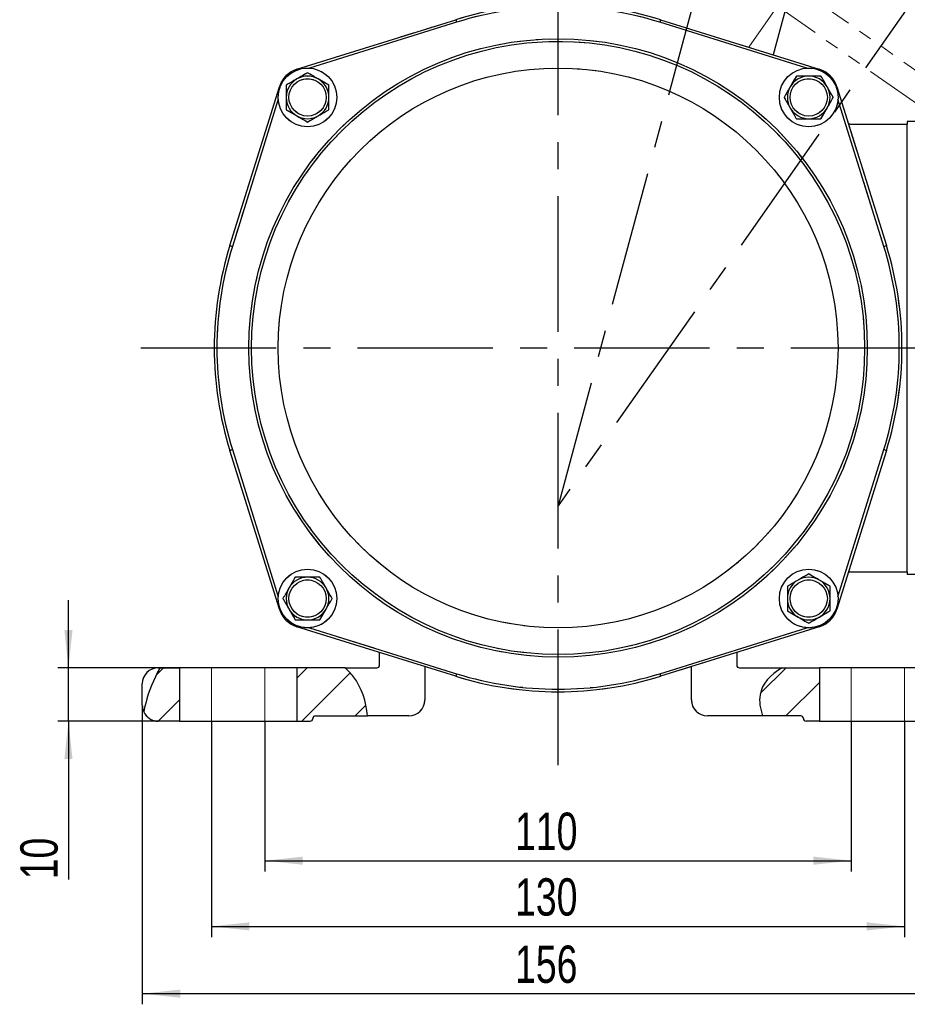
# Model space of a CAD drawing. Header units: millimetres. Extents: x 0 to 594, y 0 to 420.
# Tile 3 of 14: x 235 to 318, y 100 to 192. Entities that reach past the tile are written whole.
import ezdxf

# ---------------------------------------------------------------- set-up
doc = ezdxf.new("R2010")
doc.units = ezdxf.units.MM
doc.linetypes.add('CENTERX2', pattern=[20.32, 12.7, -2.54, 2.54, -2.54])
doc.linetypes.add('PHANTOM', pattern=[12.7, 6.35, -1.27, 1.27, -1.27, 1.27, -1.27])
doc.layers.add('ОСЕВЫЕ', color=7, linetype='Continuous')
doc.styles.add('SLDTEXTSTYLE4', font='TXT', dxfattribs={"width": 0.75})
doc.dimstyles.new('SLDDIMSTYLE0', dxfattribs={"dimtxt": 3.5, "dimasz": 3.556, "dimexe": 0, "dimexo": 0.0625, "dimgap": 0.875, "dimtad": 1, "dimdec": 4, "dimlfac": 2, "dimzin": 12, "dimdsep": 46, "dimtxsty": 'SLDTEXTSTYLE4', "dimsah": 1, "dimcen": 0.09, "dimadec": 1, "dimazin": 3, "dimtfac": 1, "dimtdec": 1, "dimtofl": 0, "dimtmove": 0, "dimatfit": 3, "dimfxl": 0, "dimfrac": 2, "dimtolj": 1, "dimtzin": 12, "dimarcsym": 0})
doc.dimstyles.new('SLDDIMSTYLE1', dxfattribs={"dimtxt": 3.5, "dimasz": 3.556, "dimexe": 0, "dimexo": 0.0625, "dimgap": 0.875, "dimtad": 1, "dimdec": 0, "dimlfac": 2, "dimrnd": 1e-09, "dimzin": 12, "dimdsep": 46, "dimtxsty": 'SLDTEXTSTYLE4', "dimsah": 1, "dimcen": 0.09, "dimadec": 0, "dimazin": 3, "dimtfac": 1, "dimtdec": 0, "dimtmove": 0, "dimatfit": 0, "dimfxl": 0, "dimfrac": 2, "dimtolj": 1, "dimtzin": 12, "dimarcsym": 0})
doc.dimstyles.new('SLDDIMSTYLE2', dxfattribs={"dimtxt": 3.5, "dimasz": 3.556, "dimexe": 0, "dimexo": 0.0625, "dimgap": 0.875, "dimtad": 1, "dimdec": 0, "dimlfac": 2, "dimrnd": 1e-09, "dimzin": 12, "dimdsep": 46, "dimtxsty": 'SLDTEXTSTYLE4', "dimsah": 1, "dimcen": 0.09, "dimadec": 0, "dimazin": 3, "dimtfac": 1, "dimtdec": 0, "dimtofl": 0, "dimtmove": 0, "dimatfit": 3, "dimfxl": 0, "dimfrac": 2, "dimtolj": 1, "dimtzin": 12, "dimarcsym": 0})

# ---------------------------------------------------------------- blocks, each defined once
blk = doc.blocks.new('_D')
at = {"layer": 'ОСЕВЫЕ'}
for p, q in [((285.225, 199.875), (285.225, 248.523)), ((306.178, 224.554), (311.685, 245.026))]:
    blk.add_line(p, q, dxfattribs=at)
blk.add_arc((285.225, 146.675), 100.848, 74.94208, 90, dxfattribs=at)
for points in [[(285.225, 247.523), (288.774, 247.079), (288.788, 247.841)], [(311.425, 244.06), (308.068, 245.293), (307.883, 244.554)]]:
    blk.add_solid(points, dxfattribs=at)
at = {"layer": 'ОСЕВЫЕ', "insert": (298.576, 251.245), "char_height": 3.5, "attachment_point": 1, "rotation": 350.8111, "style": 'SLDTEXTSTYLE4'}
blk.add_mtext('15°', dxfattribs=at)
blk = doc.blocks.new('_D_1')
at = {"layer": 'ОСЕВЫЕ'}
blk.add_line((304.164, 217.068), (311.685, 245.026), dxfattribs=at)
blk.add_arc((285.225, 146.675), 100.848, 54.94208, 74.94208, dxfattribs=at)
for points in [[(311.425, 244.06), (314.737, 242.71), (314.948, 243.442)], [(343.153, 229.226), (340.42, 231.533), (339.993, 230.902)]]:
    blk.add_solid(points, dxfattribs=at)
at = {"layer": 'ОСЕВЫЕ', "insert": (329.248, 242.462), "char_height": 3.5, "attachment_point": 1, "rotation": 333.40406, "style": 'SLDTEXTSTYLE4'}
blk.add_mtext('20°', dxfattribs=at)
blk = doc.blocks.new('_D_4')
at = {"layer": 'ОСЕВЫЕ'}
for p, q in [((257.725, 126.486), (257.725, 112.403)), ((312.725, 126.486), (312.725, 112.403)), ((257.725, 113.403), (312.725, 113.403))]:
    blk.add_line(p, q, dxfattribs=at)
for points in [[(257.725, 113.403), (261.281, 113.022), (261.281, 113.784)], [(312.725, 113.403), (309.169, 113.784), (309.169, 113.022)]]:
    blk.add_solid(points, dxfattribs=at)
at = {"layer": 'ОСЕВЫЕ', "insert": (281.185, 117.914), "char_height": 3.5, "attachment_point": 1, "style": 'SLDTEXTSTYLE4'}
blk.add_mtext('110', dxfattribs=at)
blk = doc.blocks.new('_D_5')
at = {"layer": 'ОСЕВЫЕ'}
for p, q in [((252.725, 126.486), (252.725, 106.24)), ((317.725, 126.486), (317.725, 106.24)), ((252.725, 107.24), (317.725, 107.24))]:
    blk.add_line(p, q, dxfattribs=at)
for points in [[(252.725, 107.24), (256.281, 106.859), (256.281, 107.621)], [(317.725, 107.24), (314.169, 107.621), (314.169, 106.859)]]:
    blk.add_solid(points, dxfattribs=at)
at = {"layer": 'ОСЕВЫЕ', "insert": (281.185, 111.752), "char_height": 3.5, "attachment_point": 1, "style": 'SLDTEXTSTYLE4'}
blk.add_mtext('130', dxfattribs=at)
blk = doc.blocks.new('_D_6')
at = {"layer": 'ОСЕВЫЕ'}
for p, q in [((246.225, 127.986), (246.225, 99.934)), ((324.225, 127.986), (324.225, 99.934)), ((246.225, 100.934), (324.225, 100.934))]:
    blk.add_line(p, q, dxfattribs=at)
for points in [[(246.225, 100.934), (249.781, 100.553), (249.781, 101.315)], [(324.225, 100.934), (320.669, 101.315), (320.669, 100.553)]]:
    blk.add_solid(points, dxfattribs=at)
at = {"layer": 'ОСЕВЫЕ', "insert": (281.185, 105.446), "char_height": 3.5, "attachment_point": 1, "style": 'SLDTEXTSTYLE4'}
blk.add_mtext('156', dxfattribs=at)
blk = doc.blocks.new('_D_7')
at = {"layer": 'ОСЕВЫЕ'}
for p, q in [((239.303, 131.486), (239.303, 137.836)), ((249.725, 131.486), (238.303, 131.486)), ((239.303, 126.486), (239.303, 131.486)), ((249.725, 126.486), (238.303, 126.486)), ((239.303, 126.486), (239.303, 111.654))]:
    blk.add_line(p, q, dxfattribs=at)
for points in [[(239.303, 131.486), (239.684, 135.042), (238.922, 135.042)], [(239.303, 126.486), (238.922, 122.93), (239.684, 122.93)]]:
    blk.add_solid(points, dxfattribs=at)
at = {"layer": 'ОСЕВЫЕ', "insert": (234.791, 111.654), "char_height": 3.5, "attachment_point": 1, "rotation": 90, "style": 'SLDTEXTSTYLE4'}
blk.add_mtext('10', dxfattribs=at)

msp = doc.modelspace()

# ---------------------------------------------------------------- hatches: boundary and pattern name
at = {"linetype": 'Continuous', "lineweight": 18}
h = msp.add_hatch(dxfattribs=at)
h.set_pattern_fill('ANSI31', style=0)
edge = h.paths.add_edge_path(flags=0)
edge.add_arc((247.725477, 127.986329), 1.5, 204.31296966, 270)
edge.add_line((247.725477, 126.486329), (249.728082, 126.486329))
edge.add_line((249.728082, 126.486329), (249.728082, 131.486329))
edge.add_line((249.728082, 131.486329), (247.87291, 131.486329))
edge.add_spline(control_points=[(247.87291, 131.486329), (247.724884, 131.213429), (247.041867, 129.863553), (246.566244, 128.439486), (246.358511, 127.368748)], knot_values=[0.195221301, 0.195221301, 0.195221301, 0.195221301, 0.215305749, 0.292626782, 0.292626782, 0.292626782, 0.292626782], weights=[1, 1, 1, 1, 1], degree=3, periodic=0)
h = msp.add_hatch(dxfattribs=at)
h.set_pattern_fill('ANSI31', style=0)
edge = h.paths.add_edge_path(flags=0)
edge.add_line((262.475477, 126.986329), (267.336081, 126.986329))
edge.add_spline(control_points=[(267.336081, 126.986329), (267.233601, 128.333369), (266.69341, 130.019441), (265.523417, 131.23369), (265.233767, 131.486329)], knot_values=[0.299363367, 0.299363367, 0.299363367, 0.299363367, 0.372718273, 0.394240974, 0.394240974, 0.394240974, 0.394240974], weights=[1, 1, 1, 1, 1], degree=3, periodic=0)
edge.add_line((265.233767, 131.486329), (260.722871, 131.486329))
edge.add_line((260.722871, 131.486329), (260.722871, 126.486329))
edge.add_line((260.722871, 126.486329), (261.975477, 126.486329))
edge.add_arc((261.975477, 126.736329), 0.25, 270, 360)
edge.add_arc((262.475477, 126.736329), 0.25, 90, 180, ccw=False)
h = msp.add_hatch(dxfattribs=at)
h.set_pattern_fill('ANSI31', style=0)
edge = h.paths.add_edge_path(flags=0)
edge.add_arc((307.975477, 126.736329), 0.25, 0, 90, ccw=False)
edge.add_arc((308.475477, 126.736329), 0.25, 180, 270)
edge.add_line((308.475477, 126.486329), (309.728082, 126.486329))
edge.add_line((309.728082, 126.486329), (309.728082, 131.486329))
edge.add_line((309.728082, 131.486329), (306.232239, 131.486329))
edge.add_spline(control_points=[(306.232239, 131.486329), (305.124805, 130.834548), (303.892242, 129.557524), (304.166941, 127.670821), (304.409234, 126.986329)], knot_values=[0.629673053, 0.629673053, 0.629673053, 0.629673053, 0.703507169, 0.744733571, 0.744733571, 0.744733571, 0.744733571], weights=[1, 1, 1, 1, 1], degree=3, periodic=0)
edge.add_line((304.409234, 126.986329), (307.975477, 126.986329))

# ---------------------------------------------------------------- linework, layer by layer
at = {"color": 7, "linetype": 'PHANTOM', "lineweight": 18}
for p, q in [((307.248476, 195.57842), (321.17406, 185.827621)), ((305.814534, 193.53054), (303.122595, 189.686051)), ((319.740119, 183.77974), (305.814534, 193.53054)), ((260.727105, 187.626777), (275.621478, 192.273107)), ((275.621478, 192.273107), (275.695928, 192.03445)), ((294.829475, 192.273107), (294.755025, 192.03445)), ((294.829475, 192.273107), (309.723849, 187.626777)), ((254.438698, 171.090327), (259.085029, 185.984701)), ((311.365925, 185.984701), (316.012255, 171.090327)), ((312.641143, 182.486329), (317.975477, 182.486329)), ((320.025477, 182.736329), (317.975477, 182.736329)), ((317.975477, 182.736329), (317.975477, 182.486329)), ((317.975477, 140.486329), (317.975477, 182.486329)), ((254.438698, 171.090327), (254.677356, 171.015877)), ((315.773598, 171.015877), (316.012255, 171.090327)), ((254.438698, 151.88233), (254.677356, 151.95678)), ((259.085029, 136.987957), (254.438698, 151.88233)), ((316.012255, 151.88233), (311.365925, 136.987957)), ((315.773598, 151.95678), (316.012255, 151.88233)), ((312.641143, 140.486329), (317.975477, 140.486329)), ((317.975477, 140.486329), (317.975477, 140.236329)), ((320.025477, 140.236329), (317.975477, 140.236329)), ((275.621478, 130.69955), (260.727105, 135.345881)), ((309.723849, 135.345881), (294.829475, 130.69955)), ((268.475477, 131.736329), (268.475477, 132.92876)), ((301.975477, 132.92876), (301.975477, 131.736329)), ((247.725477, 131.486329), (268.225477, 131.486329)), ((272.725477, 131.602964), (272.725477, 128.486329)), ((297.725477, 128.486329), (297.725477, 131.602964)), ((302.225477, 131.486329), (322.725477, 131.486329)), ((275.695928, 130.938208), (275.621478, 130.69955)), ((294.755025, 130.938208), (294.829475, 130.69955)), ((246.225477, 127.986329), (246.225477, 129.986329)), ((271.225477, 126.986329), (262.475477, 126.986329)), ((307.975477, 126.986329), (299.225477, 126.986329)), ((261.975477, 126.486329), (247.725477, 126.486329)), ((322.725477, 126.486329), (308.475477, 126.486329))]:
    msp.add_line(p, q, dxfattribs=at)
at = {"color": 7, "linetype": 'Continuous', "lineweight": 25}
for p, q in [((306.656235, 193.615269), (305.407393, 188.973304)), ((260.727105, 187.626777), (275.621478, 192.273107)), ((275.621478, 192.273107), (275.695928, 192.03445)), ((294.829475, 192.273107), (294.755025, 192.03445)), ((294.829475, 192.273107), (309.723849, 187.626777)), ((263.725477, 186.141029), (262.725477, 186.718379)), ((307.570776, 186.986329), (306.993426, 185.986329)), ((309.880177, 186.986329), (308.725477, 186.986329)), ((254.438698, 171.090327), (259.085029, 185.984701)), ((259.725477, 186.141029), (259.725477, 184.986329)), ((311.365925, 185.984701), (316.012255, 171.090327)), ((263.725477, 183.831628), (263.725477, 184.986329)), ((259.725477, 183.831628), (260.725477, 183.254278)), ((309.880177, 182.986329), (310.457527, 183.986329)), ((307.570776, 182.986329), (308.725477, 182.986329)), ((312.641143, 182.486329), (317.975477, 182.486329)), ((320.025477, 182.736329), (317.975477, 182.736329)), ((317.975477, 182.736329), (317.975477, 182.486329)), ((317.975477, 140.486329), (317.975477, 182.486329)), ((254.438698, 171.090327), (254.677356, 171.015877)), ((315.773598, 171.015877), (316.012255, 171.090327)), ((254.438698, 151.88233), (254.677356, 151.95678)), ((259.085029, 136.987957), (254.438698, 151.88233)), ((316.012255, 151.88233), (311.365925, 136.987957)), ((315.773598, 151.95678), (316.012255, 151.88233)), ((312.641143, 140.486329), (317.975477, 140.486329)), ((317.975477, 140.486329), (317.975477, 140.236329)), ((260.570776, 139.986329), (259.993426, 138.986329)), ((262.880177, 139.986329), (261.725477, 139.986329)), ((310.725477, 139.141029), (309.725477, 139.718379)), ((320.025477, 140.236329), (317.975477, 140.236329)), ((306.725477, 139.141029), (306.725477, 137.986329)), ((310.725477, 136.831628), (310.725477, 137.986329)), ((262.880177, 135.986329), (263.457527, 136.986329)), ((306.725477, 136.831628), (307.725477, 136.254278)), ((260.570776, 135.986329), (261.725477, 135.986329)), ((275.621478, 130.69955), (260.727105, 135.345881)), ((309.723849, 135.345881), (294.829475, 130.69955)), ((268.475477, 131.736329), (268.475477, 132.92876)), ((301.975477, 132.92876), (301.975477, 131.736329)), ((247.725477, 131.486329), (247.87291, 131.486329)), ((247.87291, 131.486329), (249.728082, 131.486329)), ((249.728082, 131.486329), (249.728082, 126.486329)), ((252.725477, 131.486329), (249.728082, 131.486329)), ((257.725477, 131.486329), (252.725477, 131.486329)), ((260.722871, 131.486329), (257.725477, 131.486329)), ((260.722871, 131.486329), (260.722871, 126.486329)), ((265.233767, 131.486329), (260.722871, 131.486329)), ((265.233767, 131.486329), (268.225477, 131.486329)), ((272.725477, 131.602964), (272.725477, 128.486329)), ((297.725477, 128.486329), (297.725477, 131.602964)), ((302.225477, 131.486329), (306.232239, 131.486329)), ((306.232239, 131.486329), (309.728082, 131.486329)), ((309.728082, 131.486329), (309.728082, 126.486329)), ((312.725477, 131.486329), (309.728082, 131.486329)), ((317.725477, 131.486329), (312.725477, 131.486329)), ((320.722871, 131.486329), (317.725477, 131.486329)), ((275.695928, 130.938208), (275.621478, 130.69955)), ((294.755025, 130.938208), (294.829475, 130.69955)), ((246.225477, 127.986329), (246.225477, 129.986329)), ((262.475477, 126.986329), (267.336081, 126.986329)), ((271.225477, 126.986329), (267.336081, 126.986329)), ((304.409234, 126.986329), (299.225477, 126.986329)), ((307.975477, 126.986329), (304.409234, 126.986329)), ((249.728082, 126.486329), (247.725477, 126.486329)), ((249.728082, 126.486329), (252.725477, 126.486329)), ((252.725477, 126.486329), (257.725477, 126.486329)), ((257.725477, 126.486329), (260.722871, 126.486329)), ((260.722871, 126.486329), (261.975477, 126.486329)), ((309.728082, 126.486329), (308.475477, 126.486329)), ((309.728082, 126.486329), (312.725477, 126.486329)), ((312.725477, 126.486329), (317.725477, 126.486329)), ((317.725477, 126.486329), (320.722871, 126.486329))]:
    msp.add_line(p, q, dxfattribs=at)
at = {"color": 8, "linetype": 'Continuous', "lineweight": 25}
for p, q in [((275.695928, 192.03445), (261.900009, 187.730785)), ((308.550944, 187.730785), (294.755025, 192.03445)), ((260.727105, 187.626777), (260.74885, 187.557068)), ((309.702103, 187.557068), (309.723849, 187.626777)), ((259.154737, 185.962955), (259.085029, 185.984701)), ((311.365925, 185.984701), (311.296216, 185.962955)), ((258.981021, 184.811796), (254.677356, 171.015877)), ((315.773598, 171.015877), (311.469933, 184.811796)), ((254.677356, 151.95678), (258.981021, 138.160861)), ((311.469933, 138.160861), (315.773598, 151.95678)), ((259.085029, 136.987957), (259.154737, 137.009702)), ((311.296216, 137.009702), (311.365925, 136.987957)), ((260.74885, 135.415589), (260.727105, 135.345881)), ((261.900009, 135.241873), (275.695928, 130.938208)), ((294.755025, 130.938208), (308.550944, 135.241873)), ((309.723849, 135.345881), (309.702103, 135.415589))]:
    msp.add_line(p, q, dxfattribs=at)
at = {"color": 8, "linetype": 'PHANTOM', "lineweight": 18}
for p, q in [((275.695928, 192.03445), (261.900009, 187.730785)), ((308.550944, 187.730785), (294.755025, 192.03445)), ((260.727105, 187.626777), (260.74885, 187.557068)), ((309.702103, 187.557068), (309.723849, 187.626777)), ((259.154737, 185.962955), (259.085029, 185.984701)), ((311.365925, 185.984701), (311.296216, 185.962955)), ((258.981021, 184.811796), (254.677356, 171.015877)), ((315.773598, 171.015877), (311.469933, 184.811796)), ((254.677356, 151.95678), (258.981021, 138.160861)), ((311.469933, 138.160861), (315.773598, 151.95678)), ((259.085029, 136.987957), (259.154737, 137.009702)), ((311.296216, 137.009702), (311.365925, 136.987957)), ((260.74885, 135.415589), (260.727105, 135.345881)), ((261.900009, 135.241873), (275.695928, 130.938208)), ((294.755025, 130.938208), (308.550944, 135.241873)), ((309.723849, 135.345881), (309.702103, 135.415589))]:
    msp.add_line(p, q, dxfattribs=at)
at = {"color": 7, "linetype": 'CENTERX2', "lineweight": 18}
for p, q in [((252.725477, 131.486329), (252.725477, 126.486329)), ((257.725477, 131.486329), (257.725477, 126.486329)), ((312.725477, 131.486329), (312.725477, 126.486329)), ((317.725477, 131.486329), (317.725477, 126.486329))]:
    msp.add_line(p, q, dxfattribs=at)
at = {"color": 7, "linetype": 'Continuous', "lineweight": 25}
for centre, radius in [((285.225477, 161.486329), 29), ((285.225477, 161.486329), 28.75), ((285.225477, 161.486329), 26.25), ((261.725477, 184.986329), 2.75), ((308.725477, 184.986329), 2.75), ((261.725477, 184.986329), 1.75), ((308.725477, 184.986329), 1.75), ((261.725477, 137.986329), 2.75), ((308.725477, 137.986329), 2.75), ((261.725477, 137.986329), 1.75), ((308.725477, 137.986329), 1.75)]:
    msp.add_circle(centre, radius, dxfattribs=at)
at = {"color": 7, "linetype": 'PHANTOM', "lineweight": 18}
for centre, radius in [((285.225477, 161.486329), 29), ((285.225477, 161.486329), 28.75), ((261.725477, 184.986329), 2.75), ((285.225477, 161.486329), 26.25), ((308.725477, 184.986329), 2.75), ((261.725477, 184.986329), 1.75), ((308.725477, 184.986329), 1.75), ((261.725477, 137.986329), 2.75), ((308.725477, 137.986329), 2.75), ((261.725477, 137.986329), 1.75), ((308.725477, 137.986329), 1.75)]:
    msp.add_circle(centre, radius, dxfattribs=at)
at = {"color": 8, "linetype": 'PHANTOM', "lineweight": 18}
for radius, start, end in [(18.449151, 270, 207.56604788), (15.991524, 267.1089955, 202.8910045)]:
    msp.add_arc((325.396008, 206.676485), radius, start, end, dxfattribs=at)
at = {"color": 7, "linetype": 'Continuous', "lineweight": 25}
for centre, radius, start, end in [((285.225477, 161.486329), 32.25, 72.67458205, 107.32541795), ((285.225477, 161.486329), 32, 72.67458205, 107.32541795), ((261.471601, 185.240205), 2.5, 107.32541795, 162.67458205), ((308.979353, 185.240205), 2.5, 17.32541795, 72.67458205), ((261.725477, 184.986329), 2, 120.00000011, 180), ((261.725477, 184.986329), 2, 60.00000022, 120.00000011), ((261.725477, 184.986329), 2, 0, 60.00000022), ((308.725477, 184.986329), 2, 90, 150.00000022), ((308.725477, 184.986329), 2, 30.00000011, 90), ((308.725477, 184.986329), 2, 150.00000022, 210.00000011), ((308.725477, 184.986329), 2, 330.00000022, 30.00000011), ((261.725477, 184.986329), 2, 180, 240.00000022), ((261.725477, 184.986329), 2, 300.00000011, 0), ((308.725477, 184.986329), 2, 210.00000011, 270), ((308.725477, 184.986329), 2, 270, 330.00000022), ((261.725477, 184.986329), 2, 240.00000022, 300.00000011), ((312.641143, 182.736329), 0.25, 197.32541795, 270), ((285.225477, 161.486329), 32.25, 162.67458205, 197.32541795), ((285.225477, 161.486329), 32, 162.67458205, 197.32541795), ((285.225477, 161.486329), 32, 342.67458205, 17.32541795), ((285.225477, 161.486329), 32.25, 342.67458205, 17.32541795), ((312.641143, 140.236329), 0.25, 90, 162.67458205), ((261.725477, 137.986329), 2, 90, 150.00000022), ((261.725477, 137.986329), 2, 30.00000011, 90), ((308.725477, 137.986329), 2, 120.00000011, 180), ((308.725477, 137.986329), 2, 60.00000022, 120.00000011), ((308.725477, 137.986329), 2, 360, 60.00000022), ((261.725477, 137.986329), 2, 150.00000022, 210.00000011), ((261.725477, 137.986329), 2, 330.00000022, 30.00000011), ((308.725477, 137.986329), 2, 180, 240.00000022), ((308.725477, 137.986329), 2, 300.00000011, 360), ((261.471601, 137.732453), 2.5, 197.32541795, 252.67458205), ((261.725477, 137.986329), 2, 210.00000011, 270), ((261.725477, 137.986329), 2, 270, 330.00000022), ((308.979353, 137.732453), 2.5, 287.32541795, 342.67458205), ((308.725477, 137.986329), 2, 240.00000022, 300.00000011), ((247.725477, 129.986329), 1.5, 90, 180), ((268.225477, 131.736329), 0.25, 270, 0), ((302.225477, 131.736329), 0.25, 180, 270), ((285.225477, 161.486329), 32.25, 252.67458205, 287.32541795), ((285.225477, 161.486329), 32, 252.67458205, 287.32541795), ((271.225477, 128.486329), 1.5, 270, 0), ((299.225477, 128.486329), 1.5, 180, 270), ((247.725477, 127.986329), 1.5, 180, 204.31296966), ((247.725477, 127.986329), 1.5, 204.31296966, 270), ((261.975477, 126.736329), 0.25, 270, 0), ((262.475477, 126.736329), 0.25, 90, 180), ((307.975477, 126.736329), 0.25, 0, 90), ((308.475477, 126.736329), 0.25, 180, 270)]:
    msp.add_arc(centre, radius, start, end, dxfattribs=at)
at = {"color": 7, "linetype": 'PHANTOM', "lineweight": 18}
for centre, radius, start, end in [((285.225477, 161.486329), 32.25, 72.67458205, 107.32541795), ((285.225477, 161.486329), 32, 72.67458205, 107.32541795), ((261.471601, 185.240205), 2.5, 107.32541795, 162.67458205), ((308.979353, 185.240205), 2.5, 17.32541795, 72.67458205), ((261.725477, 184.986329), 2, 120.00000011, 180), ((261.725477, 184.986329), 2, 60.00000022, 120.00000011), ((261.725477, 184.986329), 2, 0, 60.00000022), ((308.725477, 184.986329), 2, 90, 150.00000022), ((308.725477, 184.986329), 2, 30.00000011, 90), ((308.725477, 184.986329), 2, 150.00000022, 210.00000011), ((308.725477, 184.986329), 2, 330.00000022, 30.00000011), ((261.725477, 184.986329), 2, 180, 240.00000022), ((261.725477, 184.986329), 2, 300.00000011, 0), ((308.725477, 184.986329), 2, 210.00000011, 270), ((308.725477, 184.986329), 2, 270, 330.00000022), ((261.725477, 184.986329), 2, 240.00000022, 300.00000011), ((312.641143, 182.736329), 0.25, 197.32541795, 270), ((285.225477, 161.486329), 32.25, 162.67458205, 197.32541795), ((285.225477, 161.486329), 32, 162.67458205, 197.32541795), ((285.225477, 161.486329), 32, 342.67458205, 17.32541795), ((285.225477, 161.486329), 32.25, 342.67458205, 17.32541795), ((312.641143, 140.236329), 0.25, 90, 162.67458205), ((261.725477, 137.986329), 2, 90, 150.00000022), ((261.725477, 137.986329), 2, 30.00000011, 90), ((308.725477, 137.986329), 2, 120.00000011, 180), ((308.725477, 137.986329), 2, 60.00000022, 120.00000011), ((308.725477, 137.986329), 2, 360, 60.00000022), ((261.725477, 137.986329), 2, 150.00000022, 210.00000011), ((261.725477, 137.986329), 2, 330.00000022, 30.00000011), ((308.725477, 137.986329), 2, 180, 240.00000022), ((308.725477, 137.986329), 2, 300.00000011, 360), ((261.471601, 137.732453), 2.5, 197.32541795, 252.67458205), ((261.725477, 137.986329), 2, 210.00000011, 270), ((261.725477, 137.986329), 2, 270, 330.00000022), ((308.979353, 137.732453), 2.5, 287.32541795, 342.67458205), ((308.725477, 137.986329), 2, 240.00000022, 300.00000011), ((247.725477, 129.986329), 1.5, 90, 180), ((268.225477, 131.736329), 0.25, 270, 0), ((302.225477, 131.736329), 0.25, 180, 270), ((285.225477, 161.486329), 32.25, 252.67458205, 287.32541795), ((285.225477, 161.486329), 32, 252.67458205, 287.32541795), ((271.225477, 128.486329), 1.5, 270, 0), ((299.225477, 128.486329), 1.5, 180, 270), ((247.725477, 127.986329), 1.5, 180, 270), ((261.975477, 126.736329), 0.25, 270, 0), ((262.475477, 126.736329), 0.25, 90, 180), ((307.975477, 126.736329), 0.25, 0, 90), ((308.475477, 126.736329), 0.25, 180, 270)]:
    msp.add_arc(centre, radius, start, end, dxfattribs=at)
at = {"color": 7, "linetype": 'Continuous', "lineweight": 25}
for points, knots in [([(260.725477, 186.718379), (260.63455, 186.665883), (260.296066, 186.470459), (259.966507, 186.280188), (259.725477, 186.141029)], [0, 0, 0, 0, 0.268630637, 1, 1, 1, 1]), ([(261.725477, 187.29573), (261.641526, 187.247261), (261.315565, 187.059067), (260.976911, 186.863545), (260.725477, 186.718379)], [0, 0, 0, 0, 0.2575476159, 1, 1, 1, 1]), ([(262.725477, 186.718379), (262.701776, 186.732063), (262.364088, 186.927027), (262.033169, 187.118083), (261.725477, 187.29573)], [0, 0, 0, 0, 0.0701852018, 1, 1, 1, 1]), ([(308.725477, 186.986329), (308.698109, 186.986329), (308.308181, 186.986329), (307.926069, 186.986329), (307.570776, 186.986329)], [0, 0, 0, 0, 0.070185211, 1, 1, 1, 1]), ([(310.457527, 185.986329), (310.405031, 186.077256), (310.209607, 186.415739), (310.019336, 186.745299), (309.880177, 186.986329)], [0, 0, 0, 0, 0.268630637, 1, 1, 1, 1]), ([(263.725477, 184.986329), (263.725477, 185.013696), (263.725477, 185.403625), (263.725477, 185.785736), (263.725477, 186.141029)], [0, 0, 0, 0, 0.070185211, 1, 1, 1, 1]), ([(306.993426, 185.986329), (306.979742, 185.962628), (306.784778, 185.62494), (306.593722, 185.294021), (306.416076, 184.986329)], [0, 0, 0, 0, 0.070185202, 1, 1, 1, 1]), ([(311.034878, 184.986329), (310.986409, 185.070279), (310.798215, 185.39624), (310.602693, 185.734894), (310.457527, 185.986329)], [0, 0, 0, 0, 0.257547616, 1, 1, 1, 1]), ([(259.725477, 184.986329), (259.725477, 184.958961), (259.725477, 184.569033), (259.725477, 184.186921), (259.725477, 183.831628)], [0, 0, 0, 0, 0.070185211, 1, 1, 1, 1]), ([(306.416076, 184.986329), (306.555234, 184.745299), (306.745506, 184.415739), (306.940929, 184.077256), (306.993426, 183.986329)], [0, 0, 0, 0, 0.731369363, 1, 1, 1, 1]), ([(310.457527, 183.986329), (310.471211, 184.010029), (310.666175, 184.347718), (310.857231, 184.678636), (311.034878, 184.986329)], [0, 0, 0, 0, 0.070185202, 1, 1, 1, 1]), ([(262.725477, 183.254278), (262.976911, 183.399444), (263.315565, 183.594965), (263.641526, 183.783159), (263.725477, 183.831628)], [0, 0, 0, 0, 0.742452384, 1, 1, 1, 1]), ([(306.993426, 183.986329), (307.138592, 183.734894), (307.334113, 183.39624), (307.522307, 183.070279), (307.570776, 182.986329)], [0, 0, 0, 0, 0.742452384, 1, 1, 1, 1]), ([(260.725477, 183.254278), (260.749177, 183.240594), (261.086866, 183.04563), (261.417784, 182.854574), (261.725477, 182.676928)], [0, 0, 0, 0, 0.0701852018, 1, 1, 1, 1]), ([(261.725477, 182.676928), (261.966507, 182.816086), (262.296066, 183.006358), (262.63455, 183.201781), (262.725477, 183.254278)], [0, 0, 0, 0, 0.731369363, 1, 1, 1, 1]), ([(308.725477, 182.986329), (308.752844, 182.986329), (309.142773, 182.986329), (309.524884, 182.986329), (309.880177, 182.986329)], [0, 0, 0, 0, 0.070185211, 1, 1, 1, 1]), ([(261.725477, 139.986329), (261.698109, 139.986329), (261.308181, 139.986329), (260.926069, 139.986329), (260.570776, 139.986329)], [0, 0, 0, 0, 0.070185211, 1, 1, 1, 1]), ([(263.457527, 138.986329), (263.312362, 139.237763), (263.11684, 139.576417), (262.928646, 139.902378), (262.880177, 139.986329)], [0, 0, 0, 0, 0.742452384, 1, 1, 1, 1]), ([(307.725477, 139.718379), (307.474042, 139.573214), (307.135388, 139.377692), (306.809427, 139.189498), (306.725477, 139.141029)], [0, 0, 0, 0, 0.742452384, 1, 1, 1, 1]), ([(308.725477, 140.29573), (308.484447, 140.156571), (308.154887, 139.9663), (307.816404, 139.770876), (307.725477, 139.718379)], [0, 0, 0, 0, 0.731369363, 1, 1, 1, 1]), ([(309.725477, 139.718379), (309.701776, 139.732063), (309.364088, 139.927027), (309.033169, 140.118083), (308.725477, 140.29573)], [0, 0, 0, 0, 0.070185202, 1, 1, 1, 1]), ([(259.993426, 138.986329), (259.979742, 138.962628), (259.784778, 138.62494), (259.593722, 138.294021), (259.416076, 137.986329)], [0, 0, 0, 0, 0.070185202, 1, 1, 1, 1]), ([(264.034878, 137.986329), (263.895719, 138.227359), (263.705448, 138.556918), (263.510024, 138.895402), (263.457527, 138.986329)], [0, 0, 0, 0, 0.731369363, 1, 1, 1, 1]), ([(310.725477, 137.986329), (310.725477, 138.013696), (310.725477, 138.403625), (310.725477, 138.785736), (310.725477, 139.141029)], [0, 0, 0, 0, 0.070185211, 1, 1, 1, 1]), ([(259.416076, 137.986329), (259.464544, 137.902378), (259.652738, 137.576417), (259.84826, 137.237763), (259.993426, 136.986329)], [0, 0, 0, 0, 0.257547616, 1, 1, 1, 1]), ([(263.457527, 136.986329), (263.471211, 137.010029), (263.666175, 137.347718), (263.857231, 137.678636), (264.034878, 137.986329)], [0, 0, 0, 0, 0.070185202, 1, 1, 1, 1]), ([(306.725477, 137.986329), (306.725477, 137.958961), (306.725477, 137.569033), (306.725477, 137.186921), (306.725477, 136.831628)], [0, 0, 0, 0, 0.070185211, 1, 1, 1, 1]), ([(259.993426, 136.986329), (260.045923, 136.895402), (260.241346, 136.556918), (260.431617, 136.227359), (260.570776, 135.986329)], [0, 0, 0, 0, 0.268630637, 1, 1, 1, 1]), ([(309.725477, 136.254278), (309.816404, 136.306775), (310.154887, 136.502198), (310.484447, 136.692469), (310.725477, 136.831628)], [0, 0, 0, 0, 0.268630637, 1, 1, 1, 1]), ([(261.725477, 135.986329), (261.752844, 135.986329), (262.142773, 135.986329), (262.524884, 135.986329), (262.880177, 135.986329)], [0, 0, 0, 0, 0.070185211, 1, 1, 1, 1]), ([(307.725477, 136.254278), (307.749177, 136.240594), (308.086866, 136.04563), (308.417784, 135.854574), (308.725477, 135.676928)], [0, 0, 0, 0, 0.070185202, 1, 1, 1, 1]), ([(308.725477, 135.676928), (308.809427, 135.725396), (309.135388, 135.91359), (309.474042, 136.109112), (309.725477, 136.254278)], [0, 0, 0, 0, 0.257547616, 1, 1, 1, 1]), ([(247.87291, 131.486329), (247.724884, 131.213429), (247.041867, 129.863553), (246.566244, 128.439486), (246.358511, 127.368748)], [0.19522130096, 0.19522130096, 0.19522130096, 0.19522130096, 0.21530574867, 0.29262678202, 0.29262678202, 0.29262678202, 0.29262678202]), ([(267.336081, 126.986329), (267.233601, 128.333369), (266.69341, 130.019441), (265.523417, 131.23369), (265.233767, 131.486329)], [0.29936336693, 0.29936336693, 0.29936336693, 0.29936336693, 0.37271827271, 0.39424097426, 0.39424097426, 0.39424097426, 0.39424097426]), ([(306.232239, 131.486329), (305.124805, 130.834548), (303.892242, 129.557524), (304.166941, 127.670821), (304.409234, 126.986329)], [0.6296730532, 0.6296730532, 0.6296730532, 0.6296730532, 0.7035071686, 0.7447335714, 0.7447335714, 0.7447335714, 0.7447335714])]:
    msp.add_open_spline(points, degree=3, knots=knots, dxfattribs=at)
at = {"color": 7, "linetype": 'PHANTOM', "lineweight": 18}
for points, knots in [([(260.725477, 186.718379), (260.63455, 186.665883), (260.296066, 186.470459), (259.966507, 186.280188), (259.725477, 186.141029)], [0, 0, 0, 0, 0.268630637, 1, 1, 1, 1]), ([(261.725477, 187.29573), (261.641526, 187.247261), (261.315565, 187.059067), (260.976911, 186.863545), (260.725477, 186.718379)], [0, 0, 0, 0, 0.2575476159, 1, 1, 1, 1]), ([(262.725477, 186.718379), (262.701776, 186.732063), (262.364088, 186.927027), (262.033169, 187.118083), (261.725477, 187.29573)], [0, 0, 0, 0, 0.0701852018, 1, 1, 1, 1]), ([(263.725477, 186.141029), (263.563072, 186.234793), (263.235286, 186.424041), (262.896439, 186.619674), (262.725477, 186.718379)], [0, 0, 0, 0, 0.495457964, 1, 1, 1, 1]), ([(307.570776, 186.986329), (307.477012, 186.823924), (307.287764, 186.496138), (307.092131, 186.157291), (306.993426, 185.986329)], [0, 0, 0, 0, 0.495457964, 1, 1, 1, 1]), ([(308.725477, 186.986329), (308.698109, 186.986329), (308.308181, 186.986329), (307.926069, 186.986329), (307.570776, 186.986329)], [0, 0, 0, 0, 0.070185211, 1, 1, 1, 1]), ([(309.880177, 186.986329), (309.692649, 186.986329), (309.314154, 186.986329), (308.922887, 186.986329), (308.725477, 186.986329)], [0, 0, 0, 0, 0.495457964, 1, 1, 1, 1]), ([(310.457527, 185.986329), (310.405031, 186.077256), (310.209607, 186.415739), (310.019336, 186.745299), (309.880177, 186.986329)], [0, 0, 0, 0, 0.268630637, 1, 1, 1, 1]), ([(259.725477, 186.141029), (259.725477, 185.953501), (259.725477, 185.575006), (259.725477, 185.183739), (259.725477, 184.986329)], [0, 0, 0, 0, 0.495457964, 1, 1, 1, 1]), ([(263.725477, 184.986329), (263.725477, 185.013696), (263.725477, 185.403625), (263.725477, 185.785736), (263.725477, 186.141029)], [0, 0, 0, 0, 0.070185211, 1, 1, 1, 1]), ([(306.993426, 185.986329), (306.979742, 185.962628), (306.784778, 185.62494), (306.593722, 185.294021), (306.416076, 184.986329)], [0, 0, 0, 0, 0.070185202, 1, 1, 1, 1]), ([(311.034878, 184.986329), (310.986409, 185.070279), (310.798215, 185.39624), (310.602693, 185.734894), (310.457527, 185.986329)], [0, 0, 0, 0, 0.257547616, 1, 1, 1, 1]), ([(259.725477, 184.986329), (259.725477, 184.958961), (259.725477, 184.569033), (259.725477, 184.186921), (259.725477, 183.831628)], [0, 0, 0, 0, 0.070185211, 1, 1, 1, 1]), ([(263.725477, 183.831628), (263.725477, 184.019157), (263.725477, 184.397652), (263.725477, 184.788918), (263.725477, 184.986329)], [0, 0, 0, 0, 0.4954579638, 1, 1, 1, 1]), ([(306.416076, 184.986329), (306.555234, 184.745299), (306.745506, 184.415739), (306.940929, 184.077256), (306.993426, 183.986329)], [0, 0, 0, 0, 0.731369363, 1, 1, 1, 1]), ([(310.457527, 183.986329), (310.471211, 184.010029), (310.666175, 184.347718), (310.857231, 184.678636), (311.034878, 184.986329)], [0, 0, 0, 0, 0.070185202, 1, 1, 1, 1]), ([(259.725477, 183.831628), (259.887881, 183.737864), (260.215667, 183.548616), (260.554514, 183.352983), (260.725477, 183.254278)], [0, 0, 0, 0, 0.495457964, 1, 1, 1, 1]), ([(262.725477, 183.254278), (262.976911, 183.399444), (263.315565, 183.594965), (263.641526, 183.783159), (263.725477, 183.831628)], [0, 0, 0, 0, 0.742452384, 1, 1, 1, 1]), ([(306.993426, 183.986329), (307.138592, 183.734894), (307.334113, 183.39624), (307.522307, 183.070279), (307.570776, 182.986329)], [0, 0, 0, 0, 0.742452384, 1, 1, 1, 1]), ([(309.880177, 182.986329), (309.973941, 183.148733), (310.163189, 183.476519), (310.358822, 183.815366), (310.457527, 183.986329)], [0, 0, 0, 0, 0.495457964, 1, 1, 1, 1]), ([(260.725477, 183.254278), (260.749177, 183.240594), (261.086866, 183.04563), (261.417784, 182.854574), (261.725477, 182.676928)], [0, 0, 0, 0, 0.070185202, 1, 1, 1, 1]), ([(261.725477, 182.676928), (261.966507, 182.816086), (262.296066, 183.006358), (262.63455, 183.201781), (262.725477, 183.254278)], [0, 0, 0, 0, 0.731369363, 1, 1, 1, 1]), ([(307.570776, 182.986329), (307.758305, 182.986329), (308.1368, 182.986329), (308.528066, 182.986329), (308.725477, 182.986329)], [0, 0, 0, 0, 0.4954579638, 1, 1, 1, 1]), ([(308.725477, 182.986329), (308.752844, 182.986329), (309.142773, 182.986329), (309.524884, 182.986329), (309.880177, 182.986329)], [0, 0, 0, 0, 0.070185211, 1, 1, 1, 1]), ([(260.570776, 139.986329), (260.477012, 139.823924), (260.287764, 139.496138), (260.092131, 139.157291), (259.993426, 138.986329)], [0, 0, 0, 0, 0.495457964, 1, 1, 1, 1]), ([(261.725477, 139.986329), (261.698109, 139.986329), (261.308181, 139.986329), (260.926069, 139.986329), (260.570776, 139.986329)], [0, 0, 0, 0, 0.070185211, 1, 1, 1, 1]), ([(262.880177, 139.986329), (262.692649, 139.986329), (262.314154, 139.986329), (261.922887, 139.986329), (261.725477, 139.986329)], [0, 0, 0, 0, 0.4954579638, 1, 1, 1, 1]), ([(263.457527, 138.986329), (263.312362, 139.237763), (263.11684, 139.576417), (262.928646, 139.902378), (262.880177, 139.986329)], [0, 0, 0, 0, 0.742452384, 1, 1, 1, 1]), ([(307.725477, 139.718379), (307.474042, 139.573214), (307.135388, 139.377692), (306.809427, 139.189498), (306.725477, 139.141029)], [0, 0, 0, 0, 0.742452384, 1, 1, 1, 1]), ([(308.725477, 140.29573), (308.484447, 140.156571), (308.154887, 139.9663), (307.816404, 139.770876), (307.725477, 139.718379)], [0, 0, 0, 0, 0.731369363, 1, 1, 1, 1]), ([(309.725477, 139.718379), (309.701776, 139.732063), (309.364088, 139.927027), (309.033169, 140.118083), (308.725477, 140.29573)], [0, 0, 0, 0, 0.070185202, 1, 1, 1, 1]), ([(310.725477, 139.141029), (310.563072, 139.234793), (310.235286, 139.424041), (309.896439, 139.619674), (309.725477, 139.718379)], [0, 0, 0, 0, 0.495457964, 1, 1, 1, 1]), ([(259.993426, 138.986329), (259.979742, 138.962628), (259.784778, 138.62494), (259.593722, 138.294021), (259.416076, 137.986329)], [0, 0, 0, 0, 0.070185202, 1, 1, 1, 1]), ([(264.034878, 137.986329), (263.895719, 138.227359), (263.705448, 138.556918), (263.510024, 138.895402), (263.457527, 138.986329)], [0, 0, 0, 0, 0.731369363, 1, 1, 1, 1]), ([(306.725477, 139.141029), (306.725477, 138.953501), (306.725477, 138.575006), (306.725477, 138.183739), (306.725477, 137.986329)], [0, 0, 0, 0, 0.4954579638, 1, 1, 1, 1]), ([(310.725477, 137.986329), (310.725477, 138.013696), (310.725477, 138.403625), (310.725477, 138.785736), (310.725477, 139.141029)], [0, 0, 0, 0, 0.070185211, 1, 1, 1, 1]), ([(259.416076, 137.986329), (259.464544, 137.902378), (259.652738, 137.576417), (259.84826, 137.237763), (259.993426, 136.986329)], [0, 0, 0, 0, 0.257547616, 1, 1, 1, 1]), ([(263.457527, 136.986329), (263.471211, 137.010029), (263.666175, 137.347718), (263.857231, 137.678636), (264.034878, 137.986329)], [0, 0, 0, 0, 0.070185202, 1, 1, 1, 1]), ([(306.725477, 137.986329), (306.725477, 137.958961), (306.725477, 137.569033), (306.725477, 137.186921), (306.725477, 136.831628)], [0, 0, 0, 0, 0.070185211, 1, 1, 1, 1]), ([(310.725477, 136.831628), (310.725477, 137.019157), (310.725477, 137.397652), (310.725477, 137.788918), (310.725477, 137.986329)], [0, 0, 0, 0, 0.495457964, 1, 1, 1, 1]), ([(259.993426, 136.986329), (260.045923, 136.895402), (260.241346, 136.556918), (260.431617, 136.227359), (260.570776, 135.986329)], [0, 0, 0, 0, 0.268630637, 1, 1, 1, 1]), ([(262.880177, 135.986329), (262.973941, 136.148733), (263.163189, 136.476519), (263.358822, 136.815366), (263.457527, 136.986329)], [0, 0, 0, 0, 0.495457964, 1, 1, 1, 1]), ([(306.725477, 136.831628), (306.887881, 136.737864), (307.215667, 136.548616), (307.554514, 136.352983), (307.725477, 136.254278)], [0, 0, 0, 0, 0.4954579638, 1, 1, 1, 1]), ([(309.725477, 136.254278), (309.816404, 136.306775), (310.154887, 136.502198), (310.484447, 136.692469), (310.725477, 136.831628)], [0, 0, 0, 0, 0.268630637, 1, 1, 1, 1]), ([(260.570776, 135.986329), (260.758305, 135.986329), (261.1368, 135.986329), (261.528066, 135.986329), (261.725477, 135.986329)], [0, 0, 0, 0, 0.495457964, 1, 1, 1, 1]), ([(261.725477, 135.986329), (261.752844, 135.986329), (262.142773, 135.986329), (262.524884, 135.986329), (262.880177, 135.986329)], [0, 0, 0, 0, 0.070185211, 1, 1, 1, 1]), ([(307.725477, 136.254278), (307.749177, 136.240594), (308.086866, 136.04563), (308.417784, 135.854574), (308.725477, 135.676928)], [0, 0, 0, 0, 0.070185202, 1, 1, 1, 1]), ([(308.725477, 135.676928), (308.809427, 135.725396), (309.135388, 135.91359), (309.474042, 136.109112), (309.725477, 136.254278)], [0, 0, 0, 0, 0.257547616, 1, 1, 1, 1])]:
    msp.add_open_spline(points, degree=3, knots=knots, dxfattribs=at)
at = {"layer": 'ОСЕВЫЕ', "linetype": 'CENTERX2'}
for p, q in [((344.69457, 231.42304), (285.225477, 146.67485)), ((304.163593, 217.068131), (285.225477, 146.67485)), ((285.225477, 122.371585), (285.225477, 199.875306)), ((246.093389, 161.486329), (348.465905, 161.486329))]:
    msp.add_line(p, q, dxfattribs=at)

# ---------------------------------------------------------------- dimensions: what is measured, and where the dimension line sits
at = {"layer": 'ОСЕВЫЕ'}
for base, line1, line2, picture, middle in [((298.439343, 246.653589), ((306.177628, 224.554329), (304.163593, 217.068131)), ((285.225477, 199.875306), (285.225477, 122.371585)), '_D', (301.329913, 246.228864)), ((327.938135, 238.031203), ((344.69457, 231.42304), (285.225477, 146.67485)), ((304.163593, 217.068131), (285.225477, 146.67485)), '_D_1', (330.374771, 236.851874))]:
    dim = msp.add_angular_dim_2l(base=base, line1=line1, line2=line2, dimstyle='SLDDIMSTYLE0', dxfattribs=at)
    dim.commit()
    dim.dimension.update_dxf_attribs({"geometry": picture, "text_midpoint": middle, "dimtype": 162})
for base, p1, p2, angle, dimstyle, picture, middle in [((239.302832, 131.486329), (249.725477, 126.486329), (249.725477, 131.486329), 90, 'SLDDIMSTYLE1', '_D_7', (239.302832, 114.240363)), ((324.225477, 100.934109), (246.225477, 127.986329), (324.225477, 127.986329), 0, 'SLDDIMSTYLE2', '_D_6', (285.064658, 100.934109)), ((317.725477, 107.240082), (252.725477, 126.486329), (317.725477, 126.486329), 0, 'SLDDIMSTYLE2', '_D_5', (285.064658, 107.240082)), ((312.725477, 113.402575), (257.725477, 126.486329), (312.725477, 126.486329), 0, 'SLDDIMSTYLE2', '_D_4', (285.064658, 113.402575))]:
    dim = msp.add_linear_dim(base=base, p1=p1, p2=p2, angle=angle, dimstyle=dimstyle, dxfattribs=at)
    dim.commit()
    dim.dimension.update_dxf_attribs({"geometry": picture, "text_midpoint": middle, "dimtype": 160})

doc.saveas('drawing.dxf')
